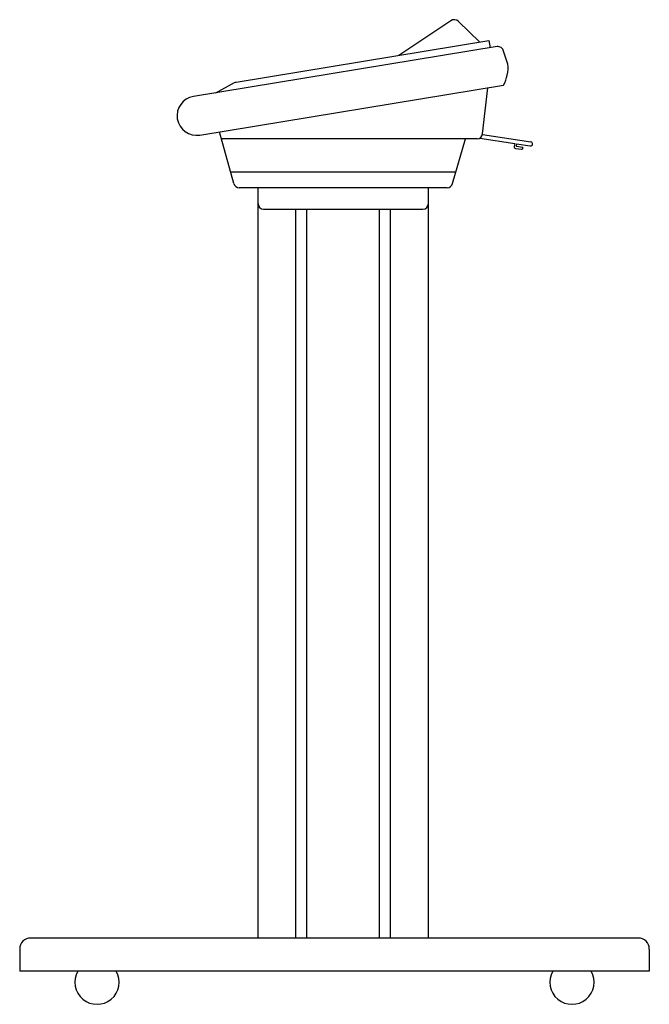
# Model space of a CAD drawing. Extents: x -0.285 to 0.285, y 0 to 0.892.
import ezdxf

# ---------------------------------------------------------------- set-up
doc = ezdxf.new("R2010")
doc.units = 0
doc.header["$MEASUREMENT"] = 0
doc.layers.add('VAR1', color=251, linetype='CONTINUOUS')

msp = doc.modelspace()

# ---------------------------------------------------------------- linework, layer by layer
at = {"layer": 'VAR1', "color": 2}
for p, q in [((0.13406, 0.78879), (0.13879, 0.83053)), ((-0.09112, 0.74394), (-0.10417, 0.79061)), ((0.13399, 0.78834), (0.17785, 0.78147)), ((0.12909, 0.78435), (-0.10242, 0.78435)), ((0.10686, 0.74394), (0.11856, 0.78435)), ((0.13158, 0.78502), (0.16313, 0.78007)), ((0.16313, 0.78007), (0.1627, 0.77734)), ((0.16477, 0.77982), (0.16443, 0.77765)), ((0.16443, 0.77765), (0.1706, 0.77669)), ((0.16477, 0.77982), (0.17729, 0.77786)), ((0.17044, 0.77566), (0.1706, 0.77669)), ((0.16397, 0.77561), (0.16923, 0.77478)), ((0.10982, 0.75414), (-0.09397, 0.75414)), ((0.10198, 0.74), (-0.08623, 0.74)), ((-0.06925, 0.7256), (-0.06925, 0.74)), ((0.085, 0.7256), (0.085, 0.74)), ((-0.06925, 0.06), (-0.06925, 0.7256)), ((0.085, 0.06), (0.085, 0.7256)), ((-0.06425, 0.7206), (0.08, 0.7206)), ((-0.035, 0.06), (-0.035, 0.7206)), ((-0.025, 0.06), (-0.025, 0.7206)), ((0.04075, 0.06), (0.04075, 0.7206)), ((0.05075, 0.06), (0.05075, 0.7206)), ((0.275, 0.06), (-0.275, 0.06)), ((-0.285, 0.05), (-0.285, 0.03)), ((0.285, 0.05), (0.285, 0.03)), ((0.285, 0.03), (-0.285, 0.03))]:
    msp.add_line(p, q, dxfattribs=at)
for points in [[(0.13168, 0.87199), (0.11237, 0.89064, 0.352791), (0.10518, 0.89128), (0.05822, 0.85992)], [(-0.10752, 0.82596), (-0.09048, 0.8352, -0.083769), (-0.0889, 0.83574), (0.13986, 0.87333), (0.14094, 0.86678)]]:
    msp.add_lwpolyline(points, format="xyb", dxfattribs=at)
msp.add_lwpolyline([(0.15294, 0.86369, 0.414214), (0.1472, 0.86781), (-0.12769, 0.82264, 1), (-0.12195, 0.78769), (0.15294, 0.83286, 0.149648), (0.15706, 0.85199)], format="xyb", close=True, dxfattribs=at)
for centre, radius, start, end in [((0.12909, 0.78935), 0.005, 270, 353.54227), ((0.1642, 0.77711), 0.00152, 171.09714, 261.09714), ((0.17757, 0.77966), 0.00183, 261.09714, 81.09714), ((0.16939, 0.77583), 0.00106, 261.09714, 351.09714), ((-0.08623, 0.745), 0.005, 192.26786, 270), ((0.10198, 0.745), 0.005, 270, 347.73214), ((-0.06425, 0.7256), 0.005, 180, 270), ((0.08, 0.7256), 0.005, 270, 0), ((-0.275, 0.05), 0.01, 90, 180), ((0.275, 0.05), 0.01, 0, 90), ((-0.215, 0.02), 0.02, 150, 30), ((0.215, 0.02), 0.02, 150, 30)]:
    msp.add_arc(centre, radius, start, end, dxfattribs=at)

doc.saveas('drawing.dxf')
